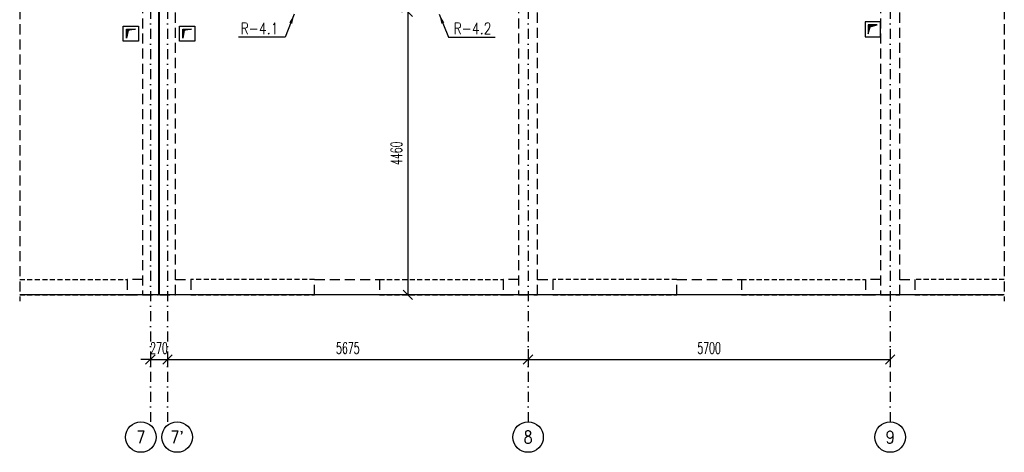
# Model space of a CAD drawing. Header units: millimetres. Extents: x -228255 to 14536, y -140109 to 119945.
# Tile 64 of 123: x -195899 to -180399, y 70839 to 77653. Entities that reach past the tile are written whole.
import ezdxf
from ezdxf.enums import TextEntityAlignment as Align

# ---------------------------------------------------------------- set-up
doc = ezdxf.new("R2010")
doc.units = ezdxf.units.MM
doc.header["$LTSCALE"] = 2.5
for name, pattern in [('DASHDOT', [25.4, 12.7, -6.35, 0, -6.35]), ('DASHED', [19.05, 12.7, -6.35]), ('DASHED2', [9.525, 6.35, -3.175])]:
    doc.linetypes.add(name, pattern=pattern)
for name, color, linetype in [('_otwory', 30, 'Continuous'), ('Nadproza', 202, 'DASHED2'), ('Nr_dzwigar', 42, 'Continuous'), ('Opis_osi', 7, 'Continuous'), ('Osie', 134, 'DASHDOT'), ('Przerywana', 5, 'DASHED'), ('Sciany_nosne', 2, 'DASHED'), ('Widok', 8, 'Continuous'), ('Wymiary', 86, 'Continuous')]:
    doc.layers.add(name, color=color, linetype=linetype)
doc.styles.add('Romans', font='romans.shx', dxfattribs={"width": 0.6})
doc.styles.add('style1', font='romand.shx', dxfattribs={"width": 0.8})
doc.dimstyles.new('Skala_100', dxfattribs={"dimtxt": 180, "dimasz": 150, "dimexe": 100, "dimexo": 200, "dimgap": 90, "dimtad": 1, "dimdec": 0, "dimrnd": 1, "dimdsep": 46, "dimtxsty": 'Romans', "dimblk": 'OBLIQUE', "dimcen": 0, "dimdle": 10, "dimclrd": 256, "dimclre": 256, "dimclrt": 31, "dimadec": 0, "dimazin": 0, "dimtfac": 1, "dimtdec": 0, "dimtix": 1, "dimtmove": 2, "dimatfit": 0, "dimfxl": 1, "dimtolj": 1, "dimtzin": 0, "dimlwd": -1, "dimlwe": -1, "dimarcsym": 0})

# ---------------------------------------------------------------- blocks, each defined once
blk = doc.blocks.new('Os_centrum')
at = {"color": 7}
blk.add_circle((0, 0), 30, dxfattribs=at)
at = {"color": 31, "style": 'style1', "width": 0.8}
blk.add_attdef('222', text='', height=25, dxfattribs=at).set_placement((0, 0), align=Align.MIDDLE)
blk = doc.blocks.new('_Oblique')
at = {"color": 0, "linetype": 'ByBlock', "lineweight": -2}
blk.add_line((-0.5, -0.5), (0.5, 0.5), dxfattribs=at)
blk = doc.blocks.new('*D622')
at = {"layer": 'Defpoints', "color": 0, "transparency": 16777216}
for p in [(-193841, 72573), (-193571, 72573), (-193571, 72300)]:
    blk.add_point(p, dxfattribs=at)
at = {"layer": 'Wymiary', "transparency": 16777216}
for p, q in [((-193841, 72300), (-193991, 72300)), ((-193841, 72373), (-193841, 72200)), ((-193841, 72300), (-193571, 72300)), ((-193571, 72373), (-193571, 72200)), ((-193571, 72300), (-193421, 72300))]:
    blk.add_line(p, q, dxfattribs=at)
at = {"layer": 'Wymiary', "transparency": 16777216, "xscale": 150, "yscale": 150, "zscale": 150}
blk.add_blockref('_Oblique', (-193841, 72300), dxfattribs=at)
at = {"layer": 'Wymiary', "transparency": 16777216, "xscale": 150, "yscale": 150, "zscale": 150, "rotation": 180}
blk.add_blockref('_Oblique', (-193571, 72300), dxfattribs=at)
at = {"layer": 'Wymiary', "color": 31, "transparency": 16777216, "insert": (-193706, 72480), "char_height": 180, "attachment_point": 5, "style": 'Romans'}
blk.add_mtext('\\A1;270', dxfattribs=at)
blk = doc.blocks.new('*D623')
at = {"layer": 'Defpoints', "color": 0, "transparency": 16777216}
for p in [(-193571, 72573), (-187896, 72666), (-187896, 72300)]:
    blk.add_point(p, dxfattribs=at)
at = {"layer": 'Wymiary', "transparency": 16777216}
for p, q in [((-187896, 72466), (-187896, 72200)), ((-193581, 72300), (-187886, 72300)), ((-193571, 72373), (-193571, 72200))]:
    blk.add_line(p, q, dxfattribs=at)
at = {"layer": 'Wymiary', "transparency": 16777216, "xscale": 150, "yscale": 150, "zscale": 150, "rotation": 180}
blk.add_blockref('_Oblique', (-193571, 72300), dxfattribs=at)
at = {"layer": 'Wymiary', "transparency": 16777216, "xscale": 150, "yscale": 150, "zscale": 150}
blk.add_blockref('_Oblique', (-187896, 72300), dxfattribs=at)
at = {"layer": 'Wymiary', "color": 31, "transparency": 16777216, "insert": (-190733, 72480), "char_height": 180, "attachment_point": 5, "style": 'Romans'}
blk.add_mtext('\\A1;5675', dxfattribs=at)
blk = doc.blocks.new('*D624')
at = {"layer": 'Defpoints', "color": 0, "transparency": 16777216}
for p in [(-187896, 72666), (-182196, 72666), (-182196, 72300)]:
    blk.add_point(p, dxfattribs=at)
at = {"layer": 'Wymiary', "transparency": 16777216}
for p, q in [((-187896, 72466), (-187896, 72200)), ((-182196, 72466), (-182196, 72200)), ((-187906, 72300), (-182186, 72300))]:
    blk.add_line(p, q, dxfattribs=at)
at = {"layer": 'Wymiary', "transparency": 16777216, "xscale": 150, "yscale": 150, "zscale": 150, "rotation": 180}
blk.add_blockref('_Oblique', (-187896, 72300), dxfattribs=at)
at = {"layer": 'Wymiary', "transparency": 16777216, "xscale": 150, "yscale": 150, "zscale": 150}
blk.add_blockref('_Oblique', (-182196, 72300), dxfattribs=at)
at = {"layer": 'Wymiary', "color": 31, "transparency": 16777216, "insert": (-185046, 72480), "char_height": 180, "attachment_point": 5, "style": 'Romans'}
blk.add_mtext('\\A1;5700', dxfattribs=at)
blk = doc.blocks.new('*D638')
at = {"layer": 'Defpoints', "color": 0, "transparency": 16777216}
for p in [(-189673, 77779), (-189788, 73319), (-189588, 73319)]:
    blk.add_point(p, dxfattribs=at)
at = {"layer": 'Wymiary', "transparency": 16777216}
for p, q in [((-189873, 77779), (-189888, 77779)), ((-189788, 77789), (-189788, 73309)), ((-189788, 73319), (-189888, 73319))]:
    blk.add_line(p, q, dxfattribs=at)
at = {"layer": 'Wymiary', "transparency": 16777216, "xscale": 150, "yscale": 150, "zscale": 150}
for p, rotation in [((-189788, 77779), 90), ((-189788, 73319), 270)]:
    blk.add_blockref('_Oblique', p, dxfattribs=dict(at, rotation=rotation))
at = {"layer": 'Wymiary', "color": 31, "transparency": 16777216, "insert": (-189968, 75549), "char_height": 180, "attachment_point": 5, "rotation": 90, "style": 'Romans'}
blk.add_mtext('\\A1;4460', dxfattribs=at)

msp = doc.modelspace()

# ---------------------------------------------------------------- hatches: boundary and pattern name
at = {"layer": '_otwory'}
h = msp.add_hatch(color=256, dxfattribs=at)
h.dxf.hatch_style = 1
h.paths.add_polyline_path([(-194077.42, 77502.83), (-194217.42, 77502.83), (-194217.42, 77362.83), (-194192.44, 77482.22)])
h = msp.add_hatch(color=256, dxfattribs=at)
h.dxf.hatch_style = 1
h.paths.add_polyline_path([(-193332.87, 77502.83), (-193332.87, 77362.83), (-193308.01, 77481.09), (-193192.87, 77502.83)])
h = msp.add_hatch(color=256, dxfattribs=at)
h.dxf.hatch_style = 1
h.paths.add_polyline_path([(-182399.31, 77570.82), (-182539.31, 77570.82), (-182539.31, 77430.82), (-182508.77, 77542.15)])

# ---------------------------------------------------------------- linework, layer by layer
for points in [[(-194267.42, 77552.83), (-194027.42, 77552.83), (-194027.42, 77312.83), (-194267.42, 77312.83)], [(-194217.42, 77502.83), (-194077.42, 77502.83), (-194192.44, 77482.22), (-194217.42, 77362.83)], [(-193382.87, 77552.83), (-193142.87, 77552.83), (-193142.87, 77312.83), (-193382.87, 77312.83)], [(-193332.87, 77502.83), (-193192.87, 77502.83), (-193308.01, 77481.09), (-193332.87, 77362.83)], [(-182349.31, 77620.82), (-182589.31, 77620.82), (-182589.31, 77380.82), (-182349.31, 77380.82)], [(-182399.31, 77570.82), (-182539.31, 77570.82), (-182539.31, 77430.82), (-182508.77, 77542.15)]]:
    msp.add_lwpolyline(points, close=True, dxfattribs=at)
at = {"layer": 'Nadproza', "ltscale": 5}
for p, q in [((-195898.7, 73559.24), (-194206.22, 73559.24)), ((-191255.61, 73559.24), (-193206.22, 73559.24)), ((-190235.61, 73559.24), (-188285.61, 73559.24)), ((-185555.61, 73559.24), (-187505.61, 73559.24)), ((-184535.61, 73559.24), (-182585.61, 73559.24)), ((-180398.7, 73559.24), (-181805.61, 73559.24)), ((-195898.7, 73319.24), (-194206.22, 73319.24)), ((-193206.22, 73319.24), (-191255.61, 73319.24)), ((-190235.61, 73319.24), (-188285.61, 73319.24)), ((-187505.61, 73319.24), (-185555.61, 73319.24)), ((-184535.61, 73319.24), (-182585.61, 73319.24)), ((-181805.61, 73319.24), (-180398.7, 73319.24))]:
    msp.add_line(p, q, dxfattribs=at)
at = {"layer": 'Osie', "ltscale": 5}
for p, q in [((-193840.61, 88623.95), (-193840.61, 71319.24)), ((-193570.61, 88623.95), (-193570.61, 71319.24)), ((-187895.61, 88623.95), (-187895.61, 71319.24)), ((-182195.61, 88623.95), (-182195.61, 71319.24))]:
    msp.add_line(p, q, dxfattribs=at)
at = {"layer": 'Przerywana', "ltscale": 5}
for p, q in [((-195898.7, 87819.24), (-195898.7, 73219.24)), ((-180398.7, 87819.24), (-180398.7, 73219.24))]:
    msp.add_line(p, q, dxfattribs=at)
at = {"layer": 'Sciany_nosne', "ltscale": 5}
for p, q in [((-193965.42, 79579.24), (-193965.42, 73319.24)), ((-193715.42, 79579.24), (-193715.42, 73319.24)), ((-193696.22, 73319.24), (-193696.22, 79579.24)), ((-193446.22, 73319.24), (-193446.22, 79579.24)), ((-188045.61, 79579.24), (-188045.61, 73319.24)), ((-187745.61, 73319.24), (-187745.61, 79579.24)), ((-182345.61, 79579.24), (-182345.61, 73319.24)), ((-182045.61, 73319.24), (-182045.61, 79579.24)), ((-193965.42, 73559.24), (-194205.42, 73559.24)), ((-194205.42, 73559.24), (-194205.42, 73319.24)), ((-193446.22, 73559.24), (-193206.22, 73559.24)), ((-193206.22, 73559.24), (-193206.22, 73319.24)), ((-191255.61, 73559.24), (-190235.61, 73559.24)), ((-191255.61, 73319.24), (-191255.61, 73559.24)), ((-190235.61, 73559.24), (-190235.61, 73319.24)), ((-188045.61, 73559.24), (-188285.61, 73559.24)), ((-188285.61, 73559.24), (-188285.61, 73319.24)), ((-187745.61, 73559.24), (-187505.61, 73559.24)), ((-187505.61, 73559.24), (-187505.61, 73319.24)), ((-185555.61, 73559.24), (-184535.61, 73559.24)), ((-185555.61, 73319.24), (-185555.61, 73559.24)), ((-184535.61, 73559.24), (-184535.61, 73319.24)), ((-182345.61, 73559.24), (-182585.61, 73559.24)), ((-182585.61, 73559.24), (-182585.61, 73319.24)), ((-182045.61, 73559.24), (-181805.61, 73559.24)), ((-181805.61, 73559.24), (-181805.61, 73319.24)), ((-194205.42, 73319.24), (-193965.42, 73319.24)), ((-193965.42, 73319.24), (-193715.42, 73319.24)), ((-193696.22, 73319.24), (-193446.22, 73319.24)), ((-193206.22, 73319.24), (-193446.22, 73319.24)), ((-190235.61, 73319.24), (-191255.61, 73319.24)), ((-188285.61, 73319.24), (-188045.61, 73319.24)), ((-188045.61, 73319.24), (-187745.61, 73319.24)), ((-187505.61, 73319.24), (-187745.61, 73319.24)), ((-184535.61, 73319.24), (-185555.61, 73319.24)), ((-182585.61, 73319.24), (-182345.61, 73319.24)), ((-182345.61, 73319.24), (-182045.61, 73319.24)), ((-181805.61, 73319.24), (-182045.61, 73319.24))]:
    msp.add_line(p, q, dxfattribs=at)
at = {"layer": 'Widok'}
for p, q in [((-193715.42, 87719.24), (-193715.42, 73319.24)), ((-193696.22, 73319.24), (-193696.22, 87719.24)), ((-193715.42, 73319.24), (-195898.7, 73319.24)), ((-180398.7, 73319.24), (-193696.22, 73319.24))]:
    msp.add_line(p, q, dxfattribs=at)

# ---------------------------------------------------------------- block references
at = {"layer": 'Opis_osi', "ltscale": 5, "xscale": 8, "yscale": 8, "zscale": 8}
for p, values in [((-193990.61, 71079.24), {'222': '7'}), ((-193420.61, 71079.24), {'222': "7'"}), ((-187895.61, 71079.24), {'222': '8'}), ((-182195.61, 71079.24), {'222': '9'})]:
    msp.add_blockref('Os_centrum', p, dxfattribs=at).add_auto_attribs(values)

# ---------------------------------------------------------------- texts
at = {"layer": 'Nr_dzwigar', "style": 'style1', "width": 0.8}
for s, p in [('R-4.1', (-192423.24, 77424.9)), ('R-4.2', (-189070.17, 77424.9))]:
    msp.add_text(s, height=180, dxfattribs=at).set_placement(p)

# ---------------------------------------------------------------- dimensions: what is measured, and where the dimension line sits
at = {"layer": 'Wymiary'}
dim = msp.add_linear_dim(base=(-189788.38, 73319.24), p1=(-189673.01, 77779.24), p2=(-189587.63, 73319.24), angle=90, dimstyle='Skala_100', dxfattribs=at)
dim.commit()
dim.dimension.update_dxf_attribs({"geometry": '*D638', "text_midpoint": (-189968.38, 75549.24)})
for base, p1, p2, picture, middle in [((-193570.61, 72300.17), (-193840.61, 72572.68), (-193570.61, 72572.68), '*D622', (-193705.61, 72480.17)), ((-187895.61, 72300.17), (-193570.61, 72572.68), (-187895.61, 72665.97), '*D623', (-190733.11, 72480.17)), ((-182195.61, 72300.17), (-187895.61, 72665.97), (-182195.61, 72665.97), '*D624', (-185045.61, 72480.17))]:
    dim = msp.add_linear_dim(base=base, p1=p1, p2=p2, dimstyle='Skala_100', dxfattribs=at)
    dim.commit()
    dim.dimension.update_dxf_attribs({"geometry": picture, "text_midpoint": middle})

# ---------------------------------------------------------------- leaders
at = {"layer": 'Nr_dzwigar'}
for points in [[(-191575.59, 77738.24), (-191721.71, 77380.2), (-192453.55, 77380.2)], [(-189293.82, 77738.24), (-189147.7, 77380.2), (-188415.86, 77380.2)]]:
    msp.add_leader(points, dimstyle='Skala_100', override={"dimgap": 90, "dimtad": 0}, dxfattribs=at)

doc.saveas('drawing.dxf')
